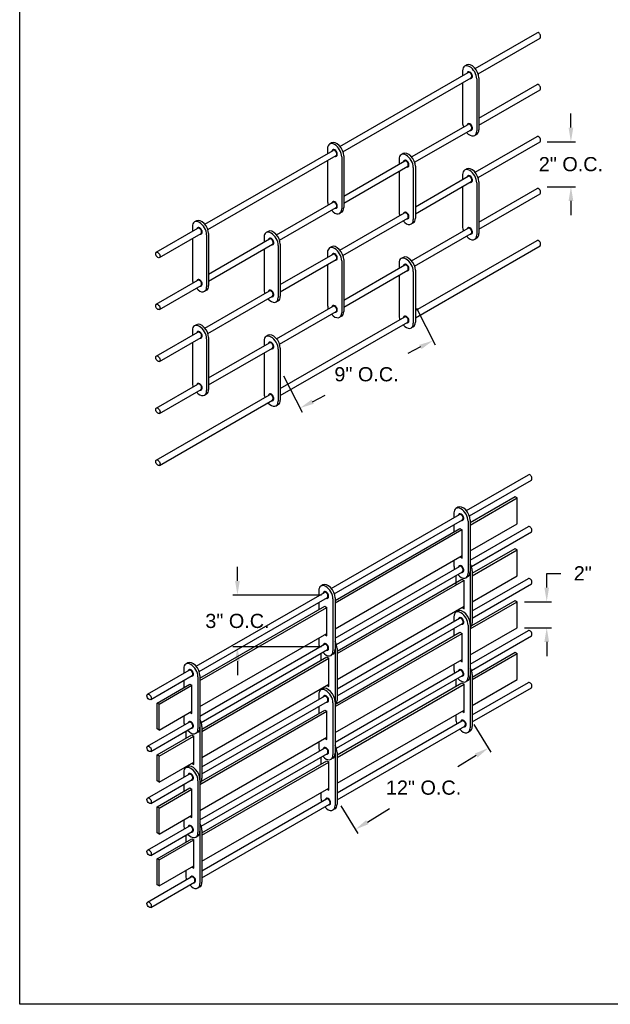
# Model space of a CAD drawing. Header units: inches. Extents: x 169.6 to 213.8, y 195 to 266.5.
# Tile 40 of 61: x 194.3 to 198.2, y 214.7 to 221.3. Entities that reach past the tile are written whole.
import ezdxf

# ---------------------------------------------------------------- set-up
doc = ezdxf.new("R2010")
doc.units = ezdxf.units.IN
doc.header["$LTSCALE"] = 0.25
doc.header["$MEASUREMENT"] = 0
doc.layers.add('ANNOTATIONS', color=1, linetype='Continuous')
doc.layers.add('DETAILS', color=4, linetype='Continuous')
doc.styles.add('ARIAL', font='arial.ttf', dxfattribs={"height": 0.09375})
doc.dimstyles.new('STANDARD$0', dxfattribs={"dimtxt": 0.09375, "dimasz": 0.09375, "dimexe": 0.03125, "dimexo": 0.046875, "dimgap": 0.09, "dimtad": 0, "dimtih": 1, "dimtoh": 1, "dimdec": 4, "dimzin": 0, "dimdsep": 46, "dimtxsty": 'ARIAL', "dimcen": 0.09, "dimadec": 0, "dimazin": 0, "dimtfac": 1, "dimtdec": 4, "dimtofl": 0, "dimtmove": 0, "dimatfit": 1, "dimfxl": 1, "dimtolj": 1, "dimtzin": 0, "dimarcsym": 0})

# ---------------------------------------------------------------- blocks, each defined once
blk = doc.blocks.new('*D94')
at = {"layer": 'ANNOTATIONS', "color": 0, "lineweight": -2, "transparency": 16777216}
for p, q in [((196.9066, 219.3429), (197.0298, 219.1004)), ((196.9321, 219.0857), (196.8483, 219.0432)), ((196.027, 218.8958), (196.1502, 218.6533)), ((196.2196, 218.7236), (196.3034, 218.7662))]:
    blk.add_line(p, q, dxfattribs=at)
at = {"layer": 'ANNOTATIONS', "color": 0, "transparency": 16777216}
for points in [[(196.925, 219.0997), (196.9392, 219.0718), (197.0157, 219.1282)], [(196.2125, 218.7375), (196.2267, 218.7097), (196.136, 218.6811)]]:
    blk.add_solid(points, dxfattribs=at)
at = {"layer": 'defpoints', "color": 0, "transparency": 16777216}
for p in [(196.8853, 219.3846), (197.0157, 219.1282), (196.0057, 218.9375)]:
    blk.add_point(p, dxfattribs=at)
at = {"layer": 'ANNOTATIONS', "color": 0, "transparency": 16777216, "insert": (196.5759, 218.9047), "char_height": 0.09375, "attachment_point": 5, "style": 'ARIAL'}
blk.add_mtext('\\A1;9" O.C.', dxfattribs=at)
blk = doc.blocks.new('*D95')
at = {"layer": 'ANNOTATIONS', "color": 0, "lineweight": -2, "transparency": 16777216}
for p, q in [((197.9272, 220.5375), (197.9272, 220.6313)), ((197.7709, 220.4438), (197.9585, 220.4438)), ((197.7709, 220.1466), (197.9585, 220.1466)), ((197.9272, 220.0528), (197.9272, 219.9591))]:
    blk.add_line(p, q, dxfattribs=at)
at = {"layer": 'ANNOTATIONS', "color": 0, "transparency": 16777216}
for points in [[(197.9116, 220.5375), (197.9428, 220.5375), (197.9272, 220.4438)], [(197.9116, 220.0528), (197.9428, 220.0528), (197.9272, 220.1466)]]:
    blk.add_solid(points, dxfattribs=at)
at = {"layer": 'defpoints', "color": 0, "transparency": 16777216}
for p in [(197.7241, 220.4438), (197.9272, 220.4438), (197.7241, 220.1466)]:
    blk.add_point(p, dxfattribs=at)
at = {"layer": 'ANNOTATIONS', "color": 0, "transparency": 16777216, "insert": (197.9272, 220.2952), "char_height": 0.09375, "attachment_point": 5, "style": 'ARIAL'}
blk.add_mtext('\\A1;2" O.C.', dxfattribs=at)
blk = doc.blocks.new('*D107')
at = {"layer": 'ANNOTATIONS', "color": 0, "lineweight": -2, "transparency": 16777216}
for p, q in [((197.2854, 216.5876), (197.3975, 216.4047)), ((197.3012, 216.3823), (197.1791, 216.3075)), ((196.4058, 216.0487), (196.5179, 215.8657)), ((196.5815, 215.9413), (196.727, 216.0305))]:
    blk.add_line(p, q, dxfattribs=at)
at = {"layer": 'ANNOTATIONS', "color": 0, "transparency": 16777216}
for points in [[(197.2931, 216.3957), (197.3094, 216.369), (197.3812, 216.4313)], [(196.5733, 215.9546), (196.5897, 215.928), (196.5016, 215.8923)]]:
    blk.add_solid(points, dxfattribs=at)
at = {"layer": 'defpoints', "color": 0, "transparency": 16777216}
for p in [(197.2609, 216.6276), (197.3812, 216.4313), (196.3813, 216.0886)]:
    blk.add_point(p, dxfattribs=at)
at = {"layer": 'ANNOTATIONS', "color": 0, "transparency": 16777216, "insert": (196.953, 216.169), "char_height": 0.09375, "attachment_point": 5, "style": 'ARIAL'}
blk.add_mtext('\\A1;12" O.C.', dxfattribs=at)
blk = doc.blocks.new('*D108')
at = {"layer": 'ANNOTATIONS', "color": 0, "lineweight": -2, "transparency": 16777216}
for p, q in [((197.7671, 217.4939), (197.7671, 217.5877)), ((197.7671, 217.5877), (197.8609, 217.5877)), ((197.6193, 217.4002), (197.7984, 217.4002)), ((197.6193, 217.228), (197.7984, 217.228)), ((197.7671, 217.1342), (197.7671, 217.0405))]:
    blk.add_line(p, q, dxfattribs=at)
at = {"layer": 'ANNOTATIONS', "color": 0, "transparency": 16777216}
for points in [[(197.7515, 217.4939), (197.7828, 217.4939), (197.7671, 217.4002)], [(197.7515, 217.1342), (197.7828, 217.1342), (197.7671, 217.228)]]:
    blk.add_solid(points, dxfattribs=at)
at = {"layer": 'defpoints', "color": 0, "transparency": 16777216}
for p in [(197.5724, 217.4002), (197.7671, 217.4002), (197.5724, 217.228)]:
    blk.add_point(p, dxfattribs=at)
at = {"layer": 'ANNOTATIONS', "color": 0, "transparency": 16777216, "insert": (198.0056, 217.5877), "char_height": 0.09375, "attachment_point": 5, "style": 'ARIAL'}
blk.add_mtext('\\A1;2"', dxfattribs=at)
blk = doc.blocks.new('*D106')
at = {"layer": 'ANNOTATIONS', "color": 0, "lineweight": -2, "transparency": 16777216}
for p, q in [((195.7227, 217.5378), (195.7227, 217.6316)), ((196.2773, 217.4441), (195.6914, 217.4441)), ((196.2773, 217.1003), (195.6914, 217.1003)), ((195.7227, 217.0066), (195.7227, 216.9128))]:
    blk.add_line(p, q, dxfattribs=at)
at = {"layer": 'ANNOTATIONS', "color": 0, "transparency": 16777216}
for points in [[(195.707, 217.5378), (195.7383, 217.5378), (195.7227, 217.4441)], [(195.707, 217.0066), (195.7383, 217.0066), (195.7227, 217.1003)]]:
    blk.add_solid(points, dxfattribs=at)
at = {"layer": 'defpoints', "color": 0, "transparency": 16777216}
for p in [(196.3241, 217.4441), (195.7227, 217.1003), (196.3241, 217.1003)]:
    blk.add_point(p, dxfattribs=at)
at = {"layer": 'ANNOTATIONS', "color": 0, "transparency": 16777216, "insert": (195.7227, 217.2722), "char_height": 0.09375, "attachment_point": 5, "style": 'ARIAL'}
blk.add_mtext('\\A1;3" O.C.', dxfattribs=at)

msp = doc.modelspace()

# ---------------------------------------------------------------- linework, layer by layer
at = {"layer": 'defpoints'}
msp.add_lwpolyline([(213.75315, 214.73552), (194.28327, 214.73552), (194.28327, 227.47063), (213.75315, 227.47063)], close=True, dxfattribs=at)
at = {"layer": 'DETAILS'}
for p, q in [((197.2936, 220.92927), (197.70311, 221.16571)), ((197.31348, 220.89394), (197.72338, 221.13059)), ((196.40051, 220.41365), (197.24767, 220.90276)), ((197.21081, 220.91374), (197.21081, 220.88147)), ((197.23805, 220.95195), (197.22458, 220.94417)), ((196.42039, 220.37831), (197.26794, 220.86765)), ((197.3048, 220.85948), (197.3048, 220.51573)), ((197.31828, 220.86726), (197.31828, 220.52351)), ((197.21081, 220.83466), (197.21081, 220.56999)), ((197.31828, 220.59977), (197.70311, 220.82196)), ((197.31828, 220.55296), (197.72338, 220.78684)), ((196.87412, 220.34334), (197.24767, 220.55901)), ((196.894, 220.308), (197.26794, 220.5239)), ((197.30452, 220.49308), (197.29104, 220.4853)), ((197.29343, 220.24198), (197.70311, 220.47851)), ((195.50742, 219.89802), (196.35458, 220.38713)), ((196.31772, 220.39812), (196.31772, 220.36585)), ((196.34497, 220.43633), (196.33149, 220.42855)), ((197.31339, 220.20669), (197.72338, 220.44339)), ((195.5273, 219.86269), (196.37485, 220.35202)), ((196.31772, 220.31903), (196.31772, 220.05437)), ((196.41172, 220.34385), (196.41172, 220.0001)), ((196.4252, 220.35163), (196.4252, 220.00788)), ((196.4252, 220.08415), (196.82819, 220.31682)), ((196.79133, 220.32781), (196.79133, 220.29554)), ((196.81857, 220.36602), (196.80509, 220.35823)), ((196.4252, 220.03733), (196.84846, 220.28171)), ((196.88532, 220.27354), (196.88532, 219.92979)), ((196.8988, 220.28132), (196.8988, 219.93757)), ((197.23805, 220.26445), (197.22458, 220.25667)), ((196.79133, 220.24872), (196.79133, 219.98406)), ((196.8988, 220.01414), (197.24767, 220.21556)), ((197.21081, 220.22624), (197.21081, 220.19397)), ((196.8988, 219.96732), (197.26794, 220.18045)), ((197.21081, 220.14716), (197.21081, 219.88249)), ((197.3048, 220.17198), (197.3048, 219.82823)), ((197.31828, 220.17976), (197.31828, 219.83601)), ((197.31828, 219.91227), (197.70311, 220.13446)), ((197.31828, 219.86546), (197.72338, 220.09934)), ((195.98103, 219.82771), (196.35458, 220.04338)), ((196.00091, 219.79237), (196.37485, 220.00827)), ((196.41143, 219.97746), (196.39795, 219.96968)), ((196.40034, 219.72635), (196.82806, 219.97329)), ((196.4203, 219.69106), (196.84833, 219.93818)), ((195.18623, 219.71258), (195.46149, 219.87151)), ((195.42463, 219.88249), (195.42463, 219.85022)), ((195.45188, 219.9207), (195.4384, 219.91292)), ((196.88504, 219.90715), (196.87156, 219.89936)), ((196.87412, 219.65584), (197.24767, 219.87151)), ((195.2065, 219.67747), (195.48177, 219.8364)), ((195.42463, 219.80341), (195.42463, 219.53874)), ((195.51863, 219.82823), (195.51863, 219.48448)), ((195.53211, 219.83601), (195.53211, 219.49226)), ((195.53211, 219.56852), (195.9351, 219.80119)), ((195.89824, 219.81218), (195.89824, 219.77991)), ((195.92548, 219.85039), (195.91201, 219.84261)), ((196.894, 219.6205), (197.26794, 219.8364)), ((197.30452, 219.80558), (197.29104, 219.7978)), ((195.53211, 219.52171), (195.95537, 219.76608)), ((195.89824, 219.7331), (195.89824, 219.46843)), ((195.99223, 219.75791), (195.99223, 219.41416)), ((196.00571, 219.7657), (196.00571, 219.42195)), ((196.34497, 219.74883), (196.33149, 219.74105)), ((196.8988, 219.32634), (197.70311, 219.79071)), ((196.8988, 219.27952), (197.72338, 219.75559)), ((196.00571, 219.49851), (196.35458, 219.69993)), ((196.00571, 219.4517), (196.37485, 219.66482)), ((196.31772, 219.71062), (196.31772, 219.67835)), ((196.4252, 219.66413), (196.4252, 219.32038)), ((196.81857, 219.67852), (196.80509, 219.67073)), ((196.31772, 219.63153), (196.31772, 219.36687)), ((196.41172, 219.65635), (196.41172, 219.3126)), ((196.4252, 219.39665), (196.82819, 219.62932)), ((196.79133, 219.64031), (196.79133, 219.60804)), ((196.4252, 219.34983), (196.84846, 219.59421)), ((196.79133, 219.56122), (196.79133, 219.29656)), ((196.88532, 219.58604), (196.88532, 219.24229)), ((196.8988, 219.59382), (196.8988, 219.25007)), ((195.18623, 219.36883), (195.46149, 219.52776)), ((195.2065, 219.33372), (195.48177, 219.49265)), ((195.51834, 219.46183), (195.50486, 219.45405)), ((195.50725, 219.21073), (195.93497, 219.45767)), ((195.52722, 219.17544), (195.95524, 219.42256)), ((195.99195, 219.39152), (195.97847, 219.38374)), ((195.98103, 219.14021), (196.35458, 219.35588)), ((196.00091, 219.10487), (196.37485, 219.32077)), ((196.00571, 218.81071), (196.82819, 219.28557)), ((196.41143, 219.28996), (196.39795, 219.28218)), ((195.45188, 219.2332), (195.4384, 219.22542)), ((196.00571, 218.7639), (196.84846, 219.25046)), ((196.88504, 219.21965), (196.87156, 219.21186)), ((195.18623, 219.02538), (195.46149, 219.18431)), ((195.2065, 218.99027), (195.48177, 219.1492)), ((195.42463, 219.19499), (195.42463, 219.16272)), ((195.53211, 219.14851), (195.53211, 218.80476)), ((195.92548, 219.16289), (195.91201, 219.15511)), ((195.42463, 219.11591), (195.42463, 218.85124)), ((195.51863, 219.14073), (195.51863, 218.79698)), ((195.53211, 218.88102), (195.9351, 219.11369)), ((195.53211, 218.83421), (195.95537, 219.07858)), ((195.89824, 219.12468), (195.89824, 219.09241)), ((196.00571, 219.0782), (196.00571, 218.73445)), ((195.89824, 219.0456), (195.89824, 218.78093)), ((195.99223, 219.07041), (195.99223, 218.72666)), ((195.18623, 218.68133), (195.46149, 218.84026)), ((195.18623, 218.33758), (195.9351, 218.76994)), ((195.2065, 218.64622), (195.48177, 218.80515)), ((195.51834, 218.77433), (195.50486, 218.76655)), ((195.2065, 218.30247), (195.95537, 218.73483)), ((195.99195, 218.70402), (195.97847, 218.69624)), ((197.23617, 218.00402), (197.64568, 218.24045)), ((197.25605, 217.96868), (197.66595, 218.20534)), ((197.26085, 217.92455), (197.55763, 218.09589)), ((197.26085, 217.90751), (197.57238, 218.08737)), ((197.55763, 218.09589), (197.57238, 218.08737)), ((197.57238, 217.9155), (197.57238, 218.08737)), ((196.34308, 217.48839), (197.19024, 217.9775)), ((197.15338, 217.98708), (197.15338, 217.95622)), ((197.18063, 218.02529), (197.16715, 218.0175)), ((196.36296, 217.45305), (197.21051, 217.94239)), ((197.15338, 217.9094), (197.15338, 217.8625)), ((197.24737, 217.93281), (197.24737, 217.58906)), ((197.26085, 217.94059), (197.26085, 217.59684)), ((197.26085, 217.73564), (197.57238, 217.9155)), ((196.36777, 217.40892), (197.193, 217.88537)), ((196.36777, 217.3933), (197.20592, 217.87721)), ((197.193, 217.88537), (197.20714, 217.8765)), ((197.20714, 217.689), (197.20714, 217.8765)), ((197.26085, 217.67452), (197.64568, 217.8967)), ((197.26917, 217.63251), (197.66595, 217.86159)), ((197.27439, 217.58861), (197.55763, 217.75214)), ((197.27439, 217.57158), (197.57238, 217.74362)), ((197.55763, 217.75214), (197.57238, 217.74362)), ((197.57238, 217.57175), (197.57238, 217.74362)), ((196.36777, 217.22142), (197.20714, 217.70604)), ((197.15338, 217.675), (197.15338, 217.64333)), ((197.19239, 217.69752), (197.20714, 217.689)), ((196.36777, 217.15889), (197.19024, 217.63375)), ((196.37649, 217.11712), (197.21051, 217.59864)), ((197.26085, 217.5808), (197.26091, 217.58083)), ((197.26091, 217.59687), (197.26091, 217.25312)), ((197.27439, 217.60466), (197.27439, 217.26091)), ((196.3813, 217.07299), (197.20592, 217.54908)), ((196.3813, 217.05736), (197.21945, 217.54127)), ((197.16691, 217.57347), (197.16691, 217.51094)), ((197.20592, 217.54908), (197.22068, 217.54057)), ((197.22068, 217.35307), (197.22068, 217.54057)), ((197.24709, 217.56642), (197.23361, 217.55863)), ((197.27439, 217.3997), (197.57238, 217.57175)), ((197.27439, 217.33888), (197.64568, 217.55325)), ((197.27439, 217.29207), (197.66595, 217.51814)), ((195.44999, 216.97277), (196.29715, 217.46187)), ((196.26029, 217.47286), (196.26029, 217.44059)), ((196.28754, 217.51107), (196.27406, 217.50329)), ((195.46987, 216.93743), (196.31742, 217.42676)), ((196.26029, 217.39378), (196.26029, 217.34687)), ((196.35429, 217.4186), (196.35429, 217.07485)), ((196.36777, 217.42638), (196.36777, 217.08263)), ((197.26085, 217.22001), (197.57238, 217.39987)), ((197.27132, 217.24339), (197.55763, 217.40869)), ((197.55763, 217.40869), (197.57238, 217.40017)), ((197.57238, 217.228), (197.57238, 217.39987)), ((195.47468, 216.8933), (196.30052, 217.3701)), ((195.47468, 216.87767), (196.31405, 217.36229)), ((196.30052, 217.3701), (196.31405, 217.36229)), ((196.31405, 217.17479), (196.31405, 217.36229)), ((196.3813, 216.88549), (197.22068, 217.3701)), ((197.16691, 217.33906), (197.16691, 217.32987)), ((197.18063, 217.33779), (197.16715, 217.33)), ((197.20592, 217.36158), (197.22068, 217.35307)), ((196.3813, 216.82326), (197.19024, 217.2903)), ((196.3813, 216.77644), (197.21051, 217.25519)), ((197.15338, 217.29958), (197.15338, 217.26902)), ((197.26085, 217.25309), (197.26085, 216.90934)), ((195.47468, 216.7058), (196.31405, 217.19041)), ((196.36777, 216.7058), (197.20714, 217.19041)), ((196.37739, 216.72728), (197.193, 217.19817)), ((197.15338, 217.2222), (197.15338, 217.1753)), ((197.19361, 217.19823), (197.20714, 217.19041)), ((197.20714, 217.00291), (197.20714, 217.19041)), ((197.24737, 217.24531), (197.24737, 216.90156)), ((197.26085, 217.04814), (197.57238, 217.228)), ((197.26085, 216.98702), (197.64568, 217.2092)), ((196.26029, 217.15937), (196.26029, 217.12911)), ((196.30052, 217.1826), (196.31405, 217.17479)), ((197.26917, 216.94501), (197.66595, 217.17409)), ((195.47468, 216.64327), (196.29715, 217.11812)), ((195.4834, 216.60149), (196.31742, 217.08301)), ((196.27382, 217.05784), (196.27382, 217.01094)), ((196.36777, 217.06517), (196.36782, 217.0652)), ((196.36782, 217.08266), (196.36782, 216.73891)), ((196.3813, 217.09044), (196.3813, 216.74669)), ((197.27439, 216.90141), (197.55763, 217.06494)), ((197.55763, 217.06494), (197.57238, 217.05642)), ((195.39445, 216.99545), (195.38097, 216.98766)), ((195.48821, 216.55736), (196.31405, 217.03416)), ((195.48821, 216.54174), (196.32759, 217.02635)), ((196.31405, 217.03416), (196.32759, 217.02635)), ((196.32759, 216.83885), (196.32759, 217.02635)), ((196.354, 217.0522), (196.34052, 217.04442)), ((196.36777, 216.53392), (197.20714, 217.01854)), ((197.19361, 217.01073), (197.20714, 217.00291)), ((197.27439, 216.88408), (197.57238, 217.05612)), ((197.57238, 216.88425), (197.57238, 217.05612)), ((195.1288, 216.78732), (195.40406, 216.94625)), ((195.3672, 216.95724), (195.3672, 216.92497)), ((196.36777, 216.47139), (197.19024, 216.94625)), ((197.15338, 216.9875), (197.15338, 216.95583)), ((195.14907, 216.75221), (195.42434, 216.91114)), ((195.3672, 216.87815), (195.3672, 216.83125)), ((195.4612, 216.90297), (195.4612, 216.55922)), ((195.47468, 216.91075), (195.47468, 216.567)), ((196.37649, 216.42962), (197.21051, 216.91114)), ((196.3813, 216.38579), (197.20688, 216.86244)), ((197.16691, 216.88597), (197.16691, 216.83936)), ((197.20688, 216.86244), (197.22068, 216.85448)), ((197.24709, 216.87892), (197.23361, 216.87113)), ((197.26085, 216.8936), (197.26091, 216.89363)), ((197.26091, 216.90937), (197.26091, 216.56562)), ((197.27439, 216.91716), (197.27439, 216.57341)), ((197.27439, 216.7122), (197.57238, 216.88425)), ((197.27439, 216.65108), (197.64568, 216.86545)), ((195.19093, 216.72948), (195.40743, 216.85448)), ((195.20446, 216.72166), (195.42097, 216.84666)), ((195.40743, 216.85448), (195.42097, 216.84666)), ((195.42097, 216.65916), (195.42097, 216.84666)), ((195.48821, 216.36986), (196.32759, 216.85448)), ((196.27382, 216.82344), (196.27382, 216.81565)), ((196.28754, 216.82357), (196.27406, 216.81579)), ((196.31405, 216.84666), (196.32759, 216.83885)), ((196.3813, 216.36986), (197.22068, 216.85448)), ((197.22068, 216.66698), (197.22068, 216.85448)), ((197.27439, 216.60427), (197.66595, 216.83034)), ((195.48821, 216.30763), (196.29715, 216.77467)), ((195.48821, 216.26082), (196.31742, 216.73956)), ((196.26029, 216.78536), (196.26029, 216.75309)), ((196.36777, 216.73888), (196.36777, 216.39513)), ((195.19093, 216.5576), (195.19093, 216.72948)), ((195.20446, 216.72166), (195.19093, 216.72948)), ((195.20446, 216.54979), (195.20446, 216.72166)), ((195.20446, 216.54979), (195.42097, 216.67479)), ((195.40743, 216.66698), (195.42097, 216.65916)), ((195.47468, 216.19017), (196.31405, 216.67479)), ((195.4843, 216.21165), (196.30052, 216.6829)), ((196.26029, 216.70628), (196.26029, 216.65967)), ((196.30052, 216.6829), (196.31405, 216.67509)), ((196.31405, 216.48759), (196.31405, 216.67509)), ((196.35429, 216.7311), (196.35429, 216.38735)), ((196.3813, 216.19799), (197.22068, 216.6826)), ((197.20714, 216.67479), (197.22068, 216.66698)), ((195.1288, 216.44357), (195.40406, 216.6025)), ((195.3672, 216.64375), (195.3672, 216.61349)), ((196.3813, 216.13546), (197.20663, 216.61196)), ((197.16691, 216.65156), (197.16691, 216.61989)), ((195.14907, 216.40846), (195.42434, 216.56739)), ((195.20446, 216.54979), (195.19093, 216.5576)), ((195.38074, 216.54222), (195.38074, 216.49531)), ((195.46091, 216.53658), (195.44743, 216.52879)), ((195.47468, 216.54955), (195.47473, 216.54958)), ((195.47473, 216.56703), (195.47473, 216.22328)), ((195.48821, 216.57482), (195.48821, 216.23107)), ((196.3813, 216.08864), (197.2269, 216.57685)), ((197.26062, 216.54298), (197.24714, 216.5352)), ((195.19093, 216.38573), (195.42097, 216.51854)), ((195.20446, 216.37791), (195.4345, 216.51073)), ((195.42097, 216.51854), (195.4345, 216.51073)), ((195.4345, 216.32323), (195.4345, 216.51073)), ((195.47468, 216.0183), (196.31405, 216.50291)), ((196.26029, 216.47217), (196.26029, 216.44161)), ((196.30052, 216.4954), (196.31405, 216.48759)), ((195.47468, 215.95577), (196.29715, 216.43062)), ((195.19093, 216.21385), (195.19093, 216.38573)), ((195.20446, 216.37791), (195.19093, 216.38573)), ((195.20446, 216.20604), (195.20446, 216.37791)), ((195.4834, 215.91399), (196.31742, 216.39551)), ((195.48821, 215.87016), (196.31405, 216.34696)), ((196.27382, 216.37034), (196.27382, 216.32374)), ((196.31405, 216.34696), (196.32759, 216.33915)), ((196.354, 216.3647), (196.34052, 216.35692)), ((196.36777, 216.37797), (196.36782, 216.378)), ((196.36782, 216.39516), (196.36782, 216.05141)), ((196.3813, 216.40294), (196.3813, 216.05919)), ((195.20446, 216.20604), (195.4345, 216.33885)), ((195.38074, 216.30781), (195.38074, 216.30003)), ((195.39445, 216.30795), (195.38097, 216.30016)), ((195.42097, 216.33104), (195.4345, 216.32323)), ((195.48821, 215.85424), (196.32759, 216.33885)), ((196.32759, 216.15165), (196.32759, 216.33915)), ((195.1288, 216.10012), (195.40406, 216.25905)), ((195.14907, 216.06501), (195.42434, 216.22394)), ((195.20446, 216.20604), (195.19093, 216.21385)), ((195.3672, 216.26974), (195.3672, 216.23747)), ((195.4612, 216.21547), (195.4612, 215.87172)), ((195.47468, 216.22325), (195.47468, 215.8795)), ((195.19093, 216.04228), (195.40743, 216.16728)), ((195.20446, 216.03446), (195.42097, 216.15946)), ((195.3672, 216.19065), (195.3672, 216.14405)), ((195.40743, 216.16728), (195.42097, 216.15946)), ((195.42097, 215.97196), (195.42097, 216.15946)), ((195.48821, 215.68236), (196.32759, 216.16698)), ((196.31405, 216.15946), (196.32759, 216.15165)), ((195.48821, 215.61983), (196.31069, 216.09469)), ((196.27382, 216.13624), (196.27382, 216.10568)), ((195.19093, 215.8704), (195.19093, 216.04228)), ((195.20446, 216.03446), (195.19093, 216.04228)), ((195.20446, 215.86259), (195.20446, 216.03446)), ((195.48821, 215.57302), (196.33096, 216.05958)), ((196.36753, 216.02876), (196.35405, 216.02098)), ((195.20446, 215.86259), (195.42097, 215.98759)), ((195.3672, 215.95655), (195.3672, 215.92599)), ((195.40743, 215.97978), (195.42097, 215.97196)), ((195.1288, 215.75607), (195.40406, 215.915)), ((195.48821, 215.88732), (195.48821, 215.54357)), ((195.14907, 215.72096), (195.42434, 215.87989)), ((195.20446, 215.86259), (195.19093, 215.8704)), ((195.19093, 215.69853), (195.42097, 215.83134)), ((195.20446, 215.69071), (195.4345, 215.82353)), ((195.38074, 215.85472), (195.38074, 215.80811)), ((195.42097, 215.83134), (195.4345, 215.82353)), ((195.4345, 215.63603), (195.4345, 215.82353)), ((195.46091, 215.84908), (195.44743, 215.84129)), ((195.47468, 215.86235), (195.47473, 215.86238)), ((195.47473, 215.87953), (195.47473, 215.53578)), ((195.19093, 215.52665), (195.19093, 215.69853)), ((195.20446, 215.69071), (195.19093, 215.69853)), ((195.20446, 215.51884), (195.20446, 215.69071)), ((195.20446, 215.51884), (195.4345, 215.65165)), ((195.42097, 215.64384), (195.4345, 215.63603)), ((195.1288, 215.41232), (195.4176, 215.57906)), ((195.38074, 215.62061), (195.38074, 215.59005)), ((195.14907, 215.37721), (195.43787, 215.54395)), ((195.20446, 215.51884), (195.19093, 215.52665)), ((195.47444, 215.51314), (195.46096, 215.50536))]:
    msp.add_line(p, q, dxfattribs=at)
for centre, major_axis, start_param, end_param in [((197.71325, 221.14815), (0.01014, -0.01756), 0, 3.1415927), ((197.25781, 220.88661), (0.03323, -0.05756), 0.7853982, 3.9269908), ((197.27129, 220.89439), (0.03323, -0.05756), 0.7853982, 3.1415927), ((197.25781, 220.8852), (0.01014, -0.01756), 0, 3.1415927), ((197.71325, 220.8044), (0.01014, -0.01756), 0, 3.1415927), ((197.25781, 220.54286), (0.03323, -0.05756), 3.9269908, 4.421682), ((197.25781, 220.54286), (0.03323, -0.05756), 5.0416782, 7.0685835), ((197.25781, 220.54145), (0.01014, -0.01756), 0, 3.1415927), ((197.27129, 220.55064), (0.03323, -0.05756), 6.2831853, 7.0685835), ((197.71325, 220.46095), (0.01014, -0.01756), 0, 3.1415927), ((196.36472, 220.37099), (0.03323, -0.05756), 0.7853982, 3.9269908), ((196.3782, 220.37877), (0.03323, -0.05756), 0.7853982, 3.1415927), ((196.36472, 220.36958), (0.01014, -0.01756), 0, 3.1415927), ((196.83833, 220.30067), (0.03323, -0.05756), 0.7853982, 3.9269908), ((196.85181, 220.30846), (0.03323, -0.05756), 0.7853982, 3.1415927), ((196.83833, 220.29926), (0.01014, -0.01756), 0, 3.1415927), ((197.25781, 220.19911), (0.03323, -0.05756), 0.7853982, 3.9269908), ((197.27129, 220.20689), (0.03323, -0.05756), 0.7853982, 3.1415927), ((197.25781, 220.1977), (0.01014, -0.01756), 0, 3.1415927), ((197.71325, 220.1169), (0.01014, -0.01756), 0, 3.1415927), ((196.36472, 220.02724), (0.03323, -0.05756), 3.9269908, 4.421682), ((196.36472, 220.02724), (0.03323, -0.05756), 5.0416782, 7.0685835), ((196.36472, 220.02583), (0.01014, -0.01756), 0, 3.1415927), ((196.3782, 220.03502), (0.03323, -0.05756), 6.2831853, 7.0685835), ((195.47163, 219.85536), (0.03323, -0.05756), 0.7853982, 3.9269908), ((195.48511, 219.86314), (0.03323, -0.05756), 0.7853982, 3.1415927), ((196.83833, 219.95692), (0.03323, -0.05756), 3.9269908, 4.421682), ((196.83833, 219.95692), (0.03323, -0.05756), 5.0416782, 7.0685835), ((196.8382, 219.95574), (0.01014, -0.01756), 0, 3.1415927), ((196.85181, 219.96471), (0.03323, -0.05756), 6.2831853, 7.0685835), ((195.47163, 219.85395), (0.01014, -0.01756), 0, 3.1415927), ((197.25781, 219.85536), (0.03323, -0.05756), 3.9269908, 4.421682), ((197.25781, 219.85395), (0.01014, -0.01756), 0, 3.1415927), ((195.94524, 219.78505), (0.03323, -0.05756), 0.7853982, 3.9269908), ((195.95872, 219.79283), (0.03323, -0.05756), 0.7853982, 3.1415927), ((195.94524, 219.78364), (0.01014, -0.01756), 0, 3.1415927), ((197.25781, 219.85536), (0.03323, -0.05756), 5.0416782, 7.0685835), ((197.27129, 219.86314), (0.03323, -0.05756), 6.2831853, 7.0685835), ((196.36472, 219.68349), (0.03323, -0.05756), 0.7853982, 3.9269908), ((196.3782, 219.69127), (0.03323, -0.05756), 0.7853982, 3.1415927), ((197.71325, 219.77315), (0.01014, -0.01756), 0, 3.1415927), ((196.36472, 219.68208), (0.01014, -0.01756), 0, 3.1415927), ((196.83833, 219.61317), (0.03323, -0.05756), 0.7853982, 3.9269908), ((196.85181, 219.62096), (0.03323, -0.05756), 0.7853982, 3.1415927), ((196.83833, 219.61176), (0.01014, -0.01756), 0, 3.1415927), ((195.47163, 219.51161), (0.03323, -0.05756), 3.9269908, 4.421682), ((195.47163, 219.51161), (0.03323, -0.05756), 5.0416782, 7.0685835), ((195.47163, 219.5102), (0.01014, -0.01756), 0, 3.1415927), ((195.48511, 219.51939), (0.03323, -0.05756), 6.2831853, 7.0685835), ((195.94524, 219.4413), (0.03323, -0.05756), 3.9269908, 4.421682), ((195.94524, 219.4413), (0.03323, -0.05756), 5.0416782, 7.0685835), ((195.94511, 219.44011), (0.01014, -0.01756), 0, 3.1415927), ((195.95872, 219.44908), (0.03323, -0.05756), 6.2831853, 7.0685835), ((196.36472, 219.33974), (0.03323, -0.05756), 3.9269908, 4.421682), ((196.36472, 219.33833), (0.01014, -0.01756), 0, 3.1415927), ((196.36472, 219.33974), (0.03323, -0.05756), 5.0416782, 7.0685835), ((196.3782, 219.34752), (0.03323, -0.05756), 6.2831853, 7.0685835), ((196.83833, 219.26942), (0.03323, -0.05756), 3.9269908, 4.421682), ((196.83833, 219.26801), (0.01014, -0.01756), 0, 3.1415927), ((195.47163, 219.16786), (0.03323, -0.05756), 0.7853982, 3.9269908), ((195.48511, 219.17564), (0.03323, -0.05756), 0.7853982, 3.1415927), ((196.83833, 219.26942), (0.03323, -0.05756), 5.0416782, 7.0685835), ((196.85181, 219.27721), (0.03323, -0.05756), 6.2831853, 7.0685835), ((195.47163, 219.16645), (0.01014, -0.01756), 0, 3.1415927), ((195.94524, 219.09755), (0.03323, -0.05756), 0.7853982, 3.9269908), ((195.95872, 219.10533), (0.03323, -0.05756), 0.7853982, 3.1415927), ((195.94524, 219.09614), (0.01014, -0.01756), 0, 3.1415927), ((195.47163, 218.82411), (0.03323, -0.05756), 3.9269908, 4.421682), ((195.47163, 218.8227), (0.01014, -0.01756), 0, 3.1415927), ((195.47163, 218.82411), (0.03323, -0.05756), 5.0416782, 7.0685835), ((195.48511, 218.83189), (0.03323, -0.05756), 6.2831853, 7.0685835), ((195.94524, 218.7538), (0.03323, -0.05756), 3.9269908, 4.421682), ((195.94524, 218.75239), (0.01014, -0.01756), 0, 3.1415927), ((195.94524, 218.7538), (0.03323, -0.05756), 5.0416782, 7.0685835), ((195.95872, 218.76158), (0.03323, -0.05756), 6.2831853, 7.0685835), ((197.65582, 218.22289), (0.01014, -0.01756), 0, 3.1415927), ((197.20038, 217.95994), (0.03323, -0.05756), 0.7853982, 3.9269908), ((197.21386, 217.96773), (0.03323, -0.05756), 0.7853982, 3.1415927), ((197.20038, 217.95994), (0.01014, -0.01756), 0, 3.1415927), ((197.65582, 217.87914), (0.01014, -0.01756), 0, 3.1415927), ((197.22739, 217.63179), (0.03323, -0.05756), 0.7853982, 1.5637458), ((197.20038, 217.61619), (0.03323, -0.05756), 3.9269908, 4.4024505), ((197.20038, 217.61619), (0.03323, -0.05756), 5.0223275, 7.0685835), ((197.20038, 217.61619), (0.01014, -0.01756), 0, 3.1415927), ((197.21386, 217.62398), (0.03323, -0.05756), 6.2831853, 7.0685835), ((197.21391, 217.62401), (0.03323, -0.05756), 0.7853982, 0.8324242), ((196.30729, 217.44573), (0.03323, -0.05756), 0.7853982, 3.9269908), ((196.32077, 217.45351), (0.03323, -0.05756), 0.7853982, 3.1415927), ((197.65582, 217.53569), (0.01014, -0.01756), 0, 3.1415927), ((196.30729, 217.44432), (0.01014, -0.01756), 0, 3.1415927), ((197.20038, 217.27244), (0.03323, -0.05756), 0.7853982, 3.9269908), ((197.21386, 217.28023), (0.03323, -0.05756), 0.7853982, 3.1415927), ((197.20038, 217.27274), (0.01014, -0.01756), 0, 3.1415927), ((197.22739, 217.28804), (0.03323, -0.05756), 6.2902359, 7.0685835), ((197.21391, 217.28026), (0.03323, -0.05756), 7.0215574, 7.0685835), ((197.65582, 217.19164), (0.01014, -0.01756), 0, 3.1415927), ((196.30729, 217.10198), (0.03323, -0.05756), 3.9269908, 4.421682), ((196.3343, 217.11757), (0.03323, -0.05756), 0.7853982, 1.5637458), ((196.30729, 217.10198), (0.03323, -0.05756), 5.0416782, 7.0685835), ((196.30729, 217.10057), (0.01014, -0.01756), 0, 3.1415927), ((196.32077, 217.10976), (0.03323, -0.05756), 6.2831853, 7.0685835), ((196.32082, 217.10979), (0.03323, -0.05756), 0.7853982, 0.8324242), ((195.4142, 216.9301), (0.03323, -0.05756), 0.7853982, 3.9269908), ((195.42768, 216.93789), (0.03323, -0.05756), 0.7853982, 3.1415927), ((195.4142, 216.92869), (0.01014, -0.01756), 0, 3.1415927), ((197.20038, 216.92869), (0.03323, -0.05756), 3.9269908, 4.4024505), ((197.20038, 216.92869), (0.01014, -0.01756), 0, 3.1415927), ((197.22739, 216.94429), (0.03323, -0.05756), 0.7853982, 1.5637458), ((197.20038, 216.92869), (0.03323, -0.05756), 5.0416782, 7.0685835), ((197.21386, 216.93648), (0.03323, -0.05756), 6.2831853, 7.0685835), ((197.21391, 216.93651), (0.03323, -0.05756), 0.7853982, 0.8324242), ((197.65582, 216.84789), (0.01014, -0.01756), 0, 3.1415927), ((196.30729, 216.75823), (0.03323, -0.05756), 0.7853982, 3.9269908), ((196.32077, 216.76601), (0.03323, -0.05756), 0.7853982, 3.1415927), ((196.30729, 216.75682), (0.01014, -0.01756), 0, 3.1415927), ((196.3343, 216.77382), (0.03323, -0.05756), 6.2902359, 7.0685835), ((196.32082, 216.76604), (0.03323, -0.05756), 7.0215574, 7.0685835), ((195.4142, 216.58635), (0.03323, -0.05756), 3.9269908, 4.421682), ((195.4142, 216.58494), (0.01014, -0.01756), 0, 3.1415927), ((195.44121, 216.60195), (0.03323, -0.05756), 0.7853982, 1.5637458), ((197.21391, 216.59276), (0.03323, -0.05756), 3.9269908, 4.4024505), ((197.21676, 216.5944), (0.01014, -0.01756), 0, 3.1415927), ((195.4142, 216.58635), (0.03323, -0.05756), 5.0416782, 7.0685835), ((195.42768, 216.59414), (0.03323, -0.05756), 6.2831853, 7.0685835), ((195.42773, 216.59417), (0.03323, -0.05756), 0.7853982, 0.8324242), ((197.21391, 216.59276), (0.03323, -0.05756), 5.0223275, 7.0685835), ((197.22739, 216.60054), (0.03323, -0.05756), 6.2831853, 7.0685835), ((196.30729, 216.41448), (0.03323, -0.05756), 3.9269908, 4.421682), ((196.30729, 216.41307), (0.01014, -0.01756), 0, 3.1415927), ((196.3343, 216.43007), (0.03323, -0.05756), 0.7853982, 1.5637458), ((196.30729, 216.41448), (0.03323, -0.05756), 5.0416782, 7.0685835), ((196.32077, 216.42226), (0.03323, -0.05756), 6.2831853, 7.0685835), ((196.32082, 216.42229), (0.03323, -0.05756), 0.7853982, 0.8324242), ((195.4142, 216.2426), (0.03323, -0.05756), 0.7853982, 3.9269908), ((195.42768, 216.25039), (0.03323, -0.05756), 0.7853982, 3.1415927), ((195.4142, 216.24119), (0.01014, -0.01756), 0, 3.1415927), ((195.44121, 216.2582), (0.03323, -0.05756), 6.2902359, 7.0685835), ((195.42773, 216.25042), (0.03323, -0.05756), 7.0215574, 7.0685835), ((196.32082, 216.07854), (0.03323, -0.05756), 3.9269908, 4.421682), ((196.32082, 216.07713), (0.01014, -0.01756), 0, 3.1415927), ((196.32082, 216.07854), (0.03323, -0.05756), 5.0416782, 7.0685835), ((196.3343, 216.08632), (0.03323, -0.05756), 6.2831853, 7.0685835), ((195.4142, 215.89885), (0.03323, -0.05756), 3.9269908, 4.421682), ((195.4142, 215.89744), (0.01014, -0.01756), 0, 3.1415927), ((195.44121, 215.91445), (0.03323, -0.05756), 0.7853982, 1.5637458), ((195.4142, 215.89885), (0.03323, -0.05756), 5.0416782, 7.0685835), ((195.42768, 215.90664), (0.03323, -0.05756), 6.2831853, 7.0685835), ((195.42773, 215.90667), (0.03323, -0.05756), 0.7853982, 0.8324242), ((195.42773, 215.56292), (0.03323, -0.05756), 3.9269908, 4.421682), ((195.42773, 215.56151), (0.01014, -0.01756), 0, 3.1415927), ((195.42773, 215.56292), (0.03323, -0.05756), 5.0416782, 7.0685835), ((195.44121, 215.5707), (0.03323, -0.05756), 6.2831853, 7.0685835)]:
    msp.add_ellipse(centre, major_axis=major_axis, ratio=0.5773503, start_param=start_param, end_param=end_param, dxfattribs=at)
for centre in [(195.19636, 219.69502), (195.19636, 219.35127), (195.19636, 219.00782), (195.19636, 218.66377), (195.19636, 218.32002), (195.13893, 216.76977), (195.13893, 216.42602), (195.13893, 216.08257), (195.13893, 215.73852), (195.13893, 215.39477)]:
    msp.add_ellipse(centre, major_axis=(0.01014, -0.01756), ratio=0.5773503, dxfattribs=at)
for points in [[(197.26041, 220.8633), (197.26217, 220.86282), (197.26396, 220.86266), (197.2693, 220.86333), (197.27253, 220.86565), (197.27592, 220.87202), (197.27634, 220.87588), (197.27498, 220.88738), (197.27079, 220.89553), (197.26152, 220.90453), (197.25732, 220.907), (197.25048, 220.90782), (197.24789, 220.90739), (197.24572, 220.90614), (197.24357, 220.9049), (197.24193, 220.90291), (197.24062, 220.89992), (197.24037, 220.89918), (197.24017, 220.89843)], [(197.26041, 220.51955), (197.26217, 220.51907), (197.26396, 220.51891), (197.2693, 220.51958), (197.27253, 220.5219), (197.27592, 220.52827), (197.27634, 220.53213), (197.27498, 220.54363), (197.27079, 220.55178), (197.26152, 220.56078), (197.25732, 220.56325), (197.25048, 220.56407), (197.24789, 220.56364), (197.24572, 220.56239), (197.24357, 220.56115), (197.24193, 220.55916), (197.24062, 220.55617), (197.24037, 220.55543), (197.24017, 220.55468)], [(196.36732, 220.34767), (196.36908, 220.3472), (196.37087, 220.34704), (196.37621, 220.3477), (196.37945, 220.35003), (196.38283, 220.35639), (196.38325, 220.36025), (196.38189, 220.37175), (196.3777, 220.3799), (196.36843, 220.3889), (196.36423, 220.39138), (196.35739, 220.39219), (196.3548, 220.39177), (196.35263, 220.39051), (196.35048, 220.38928), (196.34884, 220.38728), (196.34753, 220.3843), (196.34728, 220.38356), (196.34708, 220.3828)], [(196.84093, 220.27736), (196.84269, 220.27688), (196.84448, 220.27672), (196.84982, 220.27739), (196.85305, 220.27972), (196.85644, 220.28608), (196.85686, 220.28994), (196.8555, 220.30144), (196.85131, 220.30959), (196.84204, 220.31859), (196.83784, 220.32106), (196.83099, 220.32188), (196.82841, 220.32146), (196.82624, 220.3202), (196.82409, 220.31896), (196.82245, 220.31697), (196.82114, 220.31398), (196.82089, 220.31325), (196.82069, 220.31249)], [(197.26041, 220.1758), (197.26217, 220.17532), (197.26396, 220.17516), (197.2693, 220.17583), (197.27253, 220.17815), (197.27592, 220.18452), (197.27634, 220.18838), (197.27498, 220.19988), (197.27079, 220.20803), (197.26152, 220.21703), (197.25732, 220.2195), (197.25048, 220.22032), (197.24789, 220.21989), (197.24572, 220.21864), (197.24357, 220.2174), (197.24193, 220.21541), (197.24062, 220.21242), (197.24037, 220.21168), (197.24017, 220.21093)], [(196.36732, 220.00392), (196.36908, 220.00345), (196.37087, 220.00329), (196.37621, 220.00395), (196.37945, 220.00628), (196.38283, 220.01264), (196.38325, 220.0165), (196.38189, 220.028), (196.3777, 220.03615), (196.36843, 220.04515), (196.36423, 220.04763), (196.35739, 220.04844), (196.3548, 220.04802), (196.35263, 220.04676), (196.35048, 220.04553), (196.34884, 220.04353), (196.34753, 220.04055), (196.34728, 220.03981), (196.34708, 220.03905)], [(196.84093, 219.93361), (196.84269, 219.93313), (196.84448, 219.93297), (196.84982, 219.93364), (196.85305, 219.93597), (196.85644, 219.94233), (196.85686, 219.94619), (196.8555, 219.95769), (196.85131, 219.96584), (196.84204, 219.97484), (196.83784, 219.97731), (196.83099, 219.97813), (196.82841, 219.97771), (196.82624, 219.97645), (196.82409, 219.97521), (196.82245, 219.97322), (196.82114, 219.97023), (196.82089, 219.9695), (196.82069, 219.96874)], [(195.47423, 219.83205), (195.47599, 219.83157), (195.47778, 219.83141), (195.48312, 219.83208), (195.48636, 219.8344), (195.48974, 219.84077), (195.49017, 219.84463), (195.4888, 219.85613), (195.48461, 219.86428), (195.47534, 219.87328), (195.47114, 219.87575), (195.4643, 219.87657), (195.46171, 219.87614), (195.45954, 219.87489), (195.4574, 219.87365), (195.45575, 219.87166), (195.45445, 219.86867), (195.45419, 219.86793), (195.45399, 219.86718)], [(197.26041, 219.83205), (197.26217, 219.83157), (197.26396, 219.83141), (197.2693, 219.83208), (197.27253, 219.8344), (197.27592, 219.84077), (197.27634, 219.84463), (197.27498, 219.85613), (197.27079, 219.86428), (197.26152, 219.87328), (197.25732, 219.87575), (197.25048, 219.87657), (197.24789, 219.87614), (197.24572, 219.87489), (197.24357, 219.87365), (197.24193, 219.87166), (197.24062, 219.86867), (197.24037, 219.86793), (197.24017, 219.86718)], [(195.94784, 219.76173), (195.9496, 219.76126), (195.95139, 219.7611), (195.95673, 219.76176), (195.95996, 219.76409), (195.96335, 219.77046), (195.96377, 219.77432), (195.96241, 219.78582), (195.95822, 219.79396), (195.94895, 219.80296), (195.94475, 219.80544), (195.93791, 219.80625), (195.93532, 219.80583), (195.93315, 219.80458), (195.931, 219.80334), (195.92936, 219.80135), (195.92805, 219.79836), (195.9278, 219.79762), (195.9276, 219.79686)], [(196.36732, 219.66017), (196.36908, 219.6597), (196.37087, 219.65954), (196.37621, 219.6602), (196.37945, 219.66253), (196.38283, 219.66889), (196.38325, 219.67275), (196.38189, 219.68425), (196.3777, 219.6924), (196.36843, 219.7014), (196.36423, 219.70388), (196.35739, 219.70469), (196.3548, 219.70427), (196.35263, 219.70301), (196.35048, 219.70178), (196.34884, 219.69978), (196.34753, 219.6968), (196.34728, 219.69606), (196.34708, 219.6953)], [(196.84093, 219.58986), (196.84269, 219.58938), (196.84448, 219.58922), (196.84982, 219.58989), (196.85305, 219.59222), (196.85644, 219.59858), (196.85686, 219.60244), (196.8555, 219.61394), (196.85131, 219.62209), (196.84204, 219.63109), (196.83784, 219.63356), (196.83099, 219.63438), (196.82841, 219.63396), (196.82624, 219.6327), (196.82409, 219.63146), (196.82245, 219.62947), (196.82114, 219.62648), (196.82089, 219.62575), (196.82069, 219.62499)], [(195.47423, 219.4883), (195.47599, 219.48782), (195.47778, 219.48766), (195.48312, 219.48833), (195.48636, 219.49065), (195.48974, 219.49702), (195.49017, 219.50088), (195.4888, 219.51238), (195.48461, 219.52053), (195.47534, 219.52953), (195.47114, 219.532), (195.4643, 219.53282), (195.46171, 219.53239), (195.45954, 219.53114), (195.4574, 219.5299), (195.45575, 219.52791), (195.45445, 219.52492), (195.45419, 219.52418), (195.45399, 219.52343)], [(195.94784, 219.41798), (195.9496, 219.41751), (195.95139, 219.41735), (195.95673, 219.41801), (195.95996, 219.42034), (195.96335, 219.42671), (195.96377, 219.43057), (195.96241, 219.44207), (195.95822, 219.45021), (195.94895, 219.45921), (195.94475, 219.46169), (195.93791, 219.4625), (195.93532, 219.46208), (195.93315, 219.46083), (195.931, 219.45959), (195.92936, 219.4576), (195.92805, 219.45461), (195.9278, 219.45387), (195.9276, 219.45311)], [(196.36732, 219.31642), (196.36908, 219.31595), (196.37087, 219.31579), (196.37621, 219.31645), (196.37945, 219.31878), (196.38283, 219.32514), (196.38325, 219.329), (196.38189, 219.3405), (196.3777, 219.34865), (196.36843, 219.35765), (196.36423, 219.36013), (196.35739, 219.36094), (196.3548, 219.36052), (196.35263, 219.35926), (196.35048, 219.35803), (196.34884, 219.35603), (196.34753, 219.35305), (196.34728, 219.35231), (196.34708, 219.35155)], [(196.84093, 219.24611), (196.84269, 219.24563), (196.84448, 219.24547), (196.84982, 219.24614), (196.85305, 219.24847), (196.85644, 219.25483), (196.85686, 219.25869), (196.8555, 219.27019), (196.85131, 219.27834), (196.84204, 219.28734), (196.83784, 219.28981), (196.83099, 219.29063), (196.82841, 219.29021), (196.82624, 219.28895), (196.82409, 219.28771), (196.82245, 219.28572), (196.82114, 219.28273), (196.82089, 219.282), (196.82069, 219.28124)], [(195.47423, 219.14455), (195.47599, 219.14407), (195.47778, 219.14391), (195.48312, 219.14458), (195.48636, 219.1469), (195.48974, 219.15327), (195.49017, 219.15713), (195.4888, 219.16863), (195.48461, 219.17678), (195.47534, 219.18578), (195.47114, 219.18825), (195.4643, 219.18907), (195.46171, 219.18864), (195.45954, 219.18739), (195.4574, 219.18615), (195.45575, 219.18416), (195.45445, 219.18117), (195.45419, 219.18043), (195.45399, 219.17968)], [(195.94784, 219.07423), (195.9496, 219.07376), (195.95139, 219.0736), (195.95673, 219.07426), (195.95996, 219.07659), (195.96335, 219.08296), (195.96377, 219.08682), (195.96241, 219.09832), (195.95822, 219.10646), (195.94895, 219.11546), (195.94475, 219.11794), (195.93791, 219.11875), (195.93532, 219.11833), (195.93315, 219.11708), (195.931, 219.11584), (195.92936, 219.11385), (195.92805, 219.11086), (195.9278, 219.11012), (195.9276, 219.10936)], [(195.47423, 218.8008), (195.47599, 218.80032), (195.47778, 218.80016), (195.48312, 218.80083), (195.48636, 218.80315), (195.48974, 218.80952), (195.49017, 218.81338), (195.4888, 218.82488), (195.48461, 218.83303), (195.47534, 218.84203), (195.47114, 218.8445), (195.4643, 218.84532), (195.46171, 218.84489), (195.45954, 218.84364), (195.4574, 218.8424), (195.45575, 218.84041), (195.45445, 218.83742), (195.45419, 218.83668), (195.45399, 218.83593)], [(195.94784, 218.73048), (195.9496, 218.73001), (195.95139, 218.72985), (195.95673, 218.73051), (195.95996, 218.73284), (195.96335, 218.73921), (195.96377, 218.74307), (195.96241, 218.75457), (195.95822, 218.76271), (195.94895, 218.77171), (195.94475, 218.77419), (195.93791, 218.775), (195.93532, 218.77458), (195.93315, 218.77333), (195.931, 218.77209), (195.92936, 218.7701), (195.92805, 218.76711), (195.9278, 218.76637), (195.9276, 218.76561)], [(197.20298, 217.93804), (197.20474, 217.93756), (197.20653, 217.9374), (197.21187, 217.93807), (197.21511, 217.9404), (197.21849, 217.94676), (197.21891, 217.95062), (197.21755, 217.96212), (197.21336, 217.97027), (197.20409, 217.97927), (197.19989, 217.98174), (197.19305, 217.98256), (197.19046, 217.98214), (197.18829, 217.98088), (197.18614, 217.97964), (197.1845, 217.97765), (197.18319, 217.97466), (197.18294, 217.97393), (197.18274, 217.97317)], [(197.20298, 217.59429), (197.20474, 217.59381), (197.20653, 217.59365), (197.21187, 217.59432), (197.21511, 217.59665), (197.21849, 217.60301), (197.21891, 217.60687), (197.21755, 217.61837), (197.21336, 217.62652), (197.20409, 217.63552), (197.19989, 217.63799), (197.19305, 217.63881), (197.19046, 217.63839), (197.18829, 217.63713), (197.18614, 217.63589), (197.1845, 217.6339), (197.18319, 217.63091), (197.18294, 217.63018), (197.18274, 217.62942)], [(196.30989, 217.42241), (196.31165, 217.42194), (196.31344, 217.42178), (196.31878, 217.42244), (196.32202, 217.42477), (196.3254, 217.43114), (196.32582, 217.435), (196.32446, 217.4465), (196.32027, 217.45464), (196.311, 217.46364), (196.3068, 217.46612), (196.29996, 217.46693), (196.29737, 217.46651), (196.2952, 217.46526), (196.29306, 217.46402), (196.29141, 217.46203), (196.29011, 217.45904), (196.28985, 217.4583), (196.28965, 217.45754)], [(197.20298, 217.25084), (197.20474, 217.25036), (197.20653, 217.2502), (197.21187, 217.25087), (197.21511, 217.2532), (197.21849, 217.25956), (197.21891, 217.26342), (197.21755, 217.27492), (197.21336, 217.28307), (197.20409, 217.29207), (197.19989, 217.29454), (197.19305, 217.29536), (197.19046, 217.29494), (197.18829, 217.29368), (197.18614, 217.29244), (197.1845, 217.29045), (197.18319, 217.28746), (197.18294, 217.28673), (197.18274, 217.28597)], [(196.30989, 217.07866), (196.31165, 217.07819), (196.31344, 217.07803), (196.31878, 217.07869), (196.32202, 217.08102), (196.3254, 217.08739), (196.32582, 217.09125), (196.32446, 217.10275), (196.32027, 217.11089), (196.311, 217.11989), (196.3068, 217.12237), (196.29996, 217.12318), (196.29737, 217.12276), (196.2952, 217.12151), (196.29306, 217.12027), (196.29141, 217.11828), (196.29011, 217.11529), (196.28985, 217.11455), (196.28965, 217.11379)], [(195.4168, 216.90679), (195.41856, 216.90631), (195.42035, 216.90615), (195.42569, 216.90682), (195.42893, 216.90915), (195.43232, 216.91551), (195.43274, 216.91937), (195.43137, 216.93087), (195.42718, 216.93902), (195.41791, 216.94802), (195.41371, 216.95049), (195.40687, 216.95131), (195.40428, 216.95089), (195.40211, 216.94963), (195.39997, 216.94839), (195.39832, 216.9464), (195.39702, 216.94341), (195.39676, 216.94268), (195.39656, 216.94192)], [(197.20298, 216.90679), (197.20474, 216.90631), (197.20653, 216.90615), (197.21187, 216.90682), (197.21511, 216.90915), (197.21849, 216.91551), (197.21891, 216.91937), (197.21755, 216.93087), (197.21336, 216.93902), (197.20409, 216.94802), (197.19989, 216.95049), (197.19305, 216.95131), (197.19046, 216.95089), (197.18829, 216.94963), (197.18614, 216.94839), (197.1845, 216.9464), (197.18319, 216.94341), (197.18294, 216.94268), (197.18274, 216.94192)], [(196.30989, 216.73491), (196.31165, 216.73444), (196.31344, 216.73428), (196.31878, 216.73494), (196.32202, 216.73727), (196.3254, 216.74364), (196.32582, 216.7475), (196.32446, 216.759), (196.32027, 216.76714), (196.311, 216.77614), (196.3068, 216.77862), (196.29996, 216.77943), (196.29737, 216.77901), (196.2952, 216.77776), (196.29306, 216.77652), (196.29141, 216.77453), (196.29011, 216.77154), (196.28985, 216.7708), (196.28965, 216.77004)], [(195.4168, 216.56304), (195.41856, 216.56256), (195.42035, 216.5624), (195.42569, 216.56307), (195.42893, 216.5654), (195.43232, 216.57176), (195.43274, 216.57562), (195.43137, 216.58712), (195.42718, 216.59527), (195.41791, 216.60427), (195.41371, 216.60674), (195.40687, 216.60756), (195.40428, 216.60714), (195.40211, 216.60588), (195.39997, 216.60464), (195.39832, 216.60265), (195.39702, 216.59966), (195.39676, 216.59893), (195.39656, 216.59817)], [(197.21937, 216.5725), (197.22113, 216.57203), (197.22291, 216.57186), (197.22826, 216.57253), (197.23149, 216.57486), (197.23488, 216.58122), (197.2353, 216.58508), (197.23393, 216.59658), (197.22975, 216.60473), (197.22048, 216.61373), (197.21628, 216.6162), (197.20943, 216.61702), (197.20685, 216.6166), (197.20467, 216.61534), (197.20253, 216.6141), (197.20089, 216.61211), (197.19958, 216.60912), (197.19933, 216.60839), (197.19913, 216.60763)], [(196.30989, 216.39116), (196.31165, 216.39069), (196.31344, 216.39053), (196.31878, 216.39119), (196.32202, 216.39352), (196.3254, 216.39989), (196.32582, 216.40375), (196.32446, 216.41525), (196.32027, 216.42339), (196.311, 216.43239), (196.3068, 216.43487), (196.29996, 216.43568), (196.29737, 216.43526), (196.2952, 216.43401), (196.29306, 216.43277), (196.29141, 216.43078), (196.29011, 216.42779), (196.28985, 216.42705), (196.28965, 216.42629)], [(195.4168, 216.21929), (195.41856, 216.21881), (195.42035, 216.21865), (195.42569, 216.21932), (195.42893, 216.22165), (195.43232, 216.22801), (195.43274, 216.23187), (195.43137, 216.24337), (195.42718, 216.25152), (195.41791, 216.26052), (195.41371, 216.26299), (195.40687, 216.26381), (195.40428, 216.26339), (195.40211, 216.26213), (195.39997, 216.26089), (195.39832, 216.2589), (195.39702, 216.25591), (195.39676, 216.25518), (195.39656, 216.25442)], [(196.32342, 216.05523), (196.32518, 216.05475), (196.32697, 216.05459), (196.33232, 216.05526), (196.33555, 216.05758), (196.33894, 216.06395), (196.33936, 216.06781), (196.33799, 216.07931), (196.3338, 216.08746), (196.32453, 216.09646), (196.32033, 216.09893), (196.31349, 216.09975), (196.3109, 216.09932), (196.30873, 216.09807), (196.30659, 216.09683), (196.30494, 216.09484), (196.30364, 216.09185), (196.30338, 216.09112), (196.30318, 216.09036)], [(195.4168, 215.87554), (195.41856, 215.87506), (195.42035, 215.8749), (195.42569, 215.87557), (195.42893, 215.8779), (195.43232, 215.88426), (195.43274, 215.88812), (195.43137, 215.89962), (195.42718, 215.90777), (195.41791, 215.91677), (195.41371, 215.91924), (195.40687, 215.92006), (195.40428, 215.91964), (195.40211, 215.91838), (195.39997, 215.91714), (195.39832, 215.91515), (195.39702, 215.91216), (195.39676, 215.91143), (195.39656, 215.91067)], [(195.43034, 215.5396), (195.4321, 215.53913), (195.43388, 215.53897), (195.43923, 215.53963), (195.44246, 215.54196), (195.44585, 215.54833), (195.44627, 215.55218), (195.4449, 215.56368), (195.44072, 215.57183), (195.43145, 215.58083), (195.42725, 215.58331), (195.4204, 215.58412), (195.41782, 215.5837), (195.41564, 215.58244), (195.4135, 215.58121), (195.41186, 215.57921), (195.41055, 215.57623), (195.4103, 215.57549), (195.41009, 215.57473)]]:
    msp.add_open_spline(points, degree=3, knots=[2.6109084, 2.6109084, 2.6109084, 2.6109084, 2.9022773, 2.9022773, 3.4876566, 3.4876566, 4.0730359, 4.0730359, 5.1692567, 5.1692567, 5.875663, 5.875663, 6.2831853, 6.2831853, 6.2831853, 6.6853909, 6.6853909, 6.8104073, 6.8104073, 6.8104073, 6.8104073], dxfattribs=at)

# ---------------------------------------------------------------- dimensions: what is measured, and where the dimension line sits
at = {"layer": 'ANNOTATIONS'}
for base, p1, p2, text, picture, middle in [((197.9272, 220.44379), (197.72407, 220.14655), (197.72407, 220.44379), '2" O.C.', '*D95', (197.9272, 220.29517)), ((195.72267, 217.10032), (196.32413, 217.44407), (196.32413, 217.10032), '3" O.C.', '*D106', (195.72267, 217.2722))]:
    dim = msp.add_linear_dim(base=base, p1=p1, p2=p2, angle=90, text=text, dimstyle='STANDARD$0', dxfattribs=at)
    dim.commit()
    dim.dimension.update_dxf_attribs({"geometry": picture, "text_midpoint": middle})
for p1, p2, distance, text, picture, middle in [((196.00571, 218.93754), (196.88532, 219.38464), -0.28764, '9" O.C.', '*D94', (196.57585, 218.90468)), ((197.57238, 217.228), (197.57238, 217.40017), -0.19474, '2"', '*D108', (198.00555, 217.58767))]:
    dim = msp.add_aligned_dim(p1=p1, p2=p2, distance=distance, text=text, dimstyle='STANDARD$0', dxfattribs=at)
    dim.commit()
    dim.dimension.update_dxf_attribs({"geometry": picture, "text_midpoint": middle})
dim = msp.add_linear_dim(base=(197.38118, 216.43132), p1=(196.3813, 216.08864), p2=(197.26091, 216.62761), angle=31.49751, text='12" O.C.', dimstyle='STANDARD$0', dxfattribs=at)
dim.commit()
dim.dimension.update_dxf_attribs({"geometry": '*D107', "text_midpoint": (196.95303, 216.16897), "dimtype": 161})

doc.saveas('drawing.dxf')
